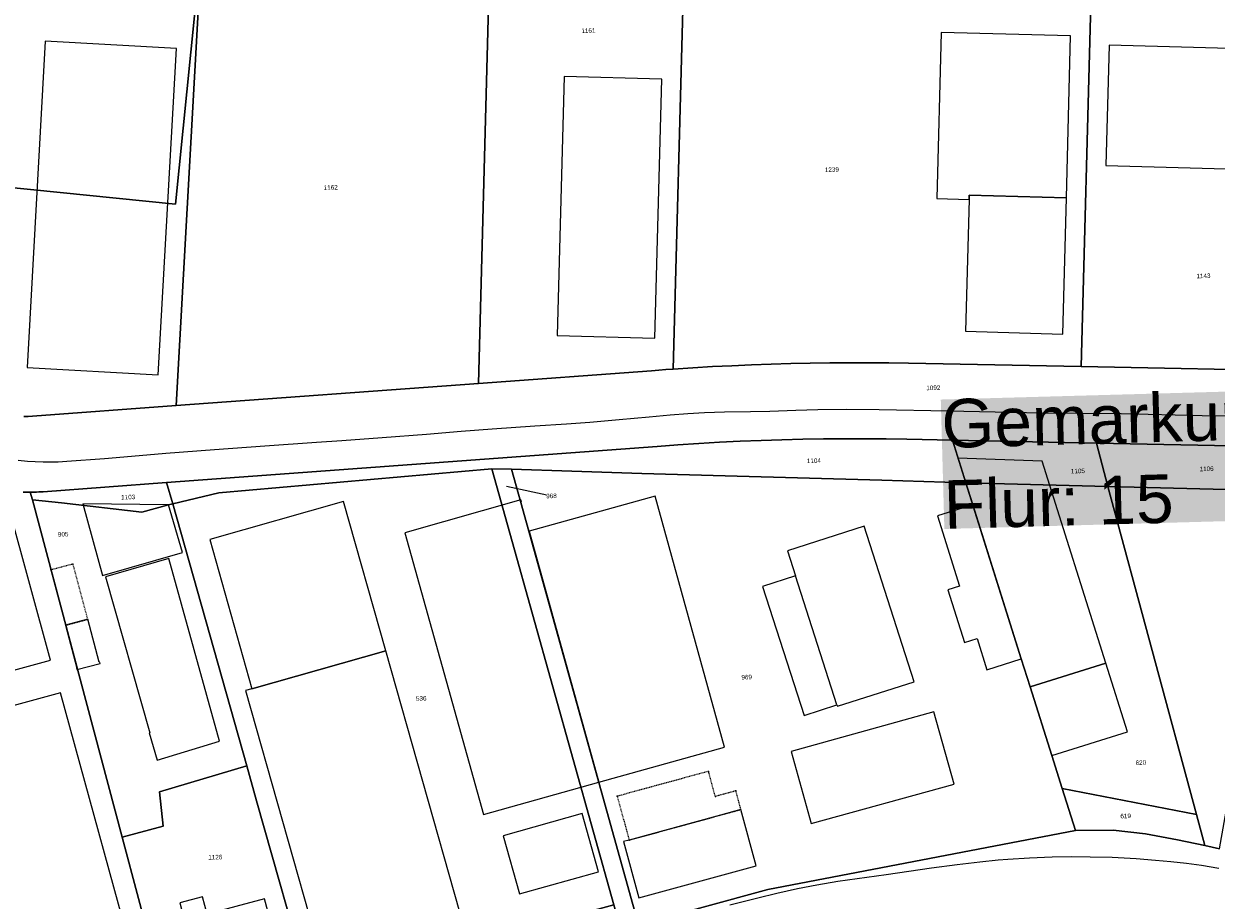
# Model space of a CAD drawing. Header units: millimetres. Extents: x -191 to 81095, y -508122 to 28741.
# Tile 54 of 251: x 4415 to 4599, y 9958 to 10093. Entities that reach past the tile are written whole.
import ezdxf

# ---------------------------------------------------------------- set-up
doc = ezdxf.new("R2010")
doc.units = ezdxf.units.MM
doc.linetypes.add('VE22-087 DB - VST Hervest-Dorsten ALK VA2736$0$1', pattern=[0])
doc.linetypes.add('VE22-087 DB - VST Hervest-Dorsten ALK VA2736$0$3', pattern=[0.26, 0.11, -0.15])
doc.layers.get('0').update_dxf_attribs({"color": 251})
for name, color, linetype, lineweight in [('VE22-087 DB - VST Hervest-Dorsten ALK VA2736$0$AX_Bauteil', 7, 'VE22-087 DB - VST Hervest-Dorsten ALK VA2736$0$1', 18), ('VE22-087 DB - VST Hervest-Dorsten ALK VA2736$0$AX_BesondererBauwerkspunkt_G2300', 7, 'VE22-087 DB - VST Hervest-Dorsten ALK VA2736$0$1', 18), ('VE22-087 DB - VST Hervest-Dorsten ALK VA2736$0$AX_Flurstueck', 9, 'VE22-087 DB - VST Hervest-Dorsten ALK VA2736$0$1', 18), ('VE22-087 DB - VST Hervest-Dorsten ALK VA2736$0$AX_Gebaeude', 7, 'VE22-087 DB - VST Hervest-Dorsten ALK VA2736$0$1', 18), ('VE22-087 DB - VST Hervest-Dorsten ALK VA2736$0$AX_IndustrieUndGewerbeflaeche', 7, 'VE22-087 DB - VST Hervest-Dorsten ALK VA2736$0$1', 18), ('VE22-087 DB - VST Hervest-Dorsten ALK VA2736$0$AX_SonstigesBauwerkOderSonstigeEinrichtung', 7, 'VE22-087 DB - VST Hervest-Dorsten ALK VA2736$0$1', 18), ('VE22-087 DB - VST Hervest-Dorsten ALK VA2736$0$AX_Strassenverkehr', 7, 'VE22-087 DB - VST Hervest-Dorsten ALK VA2736$0$1', 18), ('VE22-087 DB - VST Hervest-Dorsten ALK VA2736$0$AX_Strassenverkehrsanlage', 7, 'VE22-087 DB - VST Hervest-Dorsten ALK VA2736$0$1', 18), ('VE22-087 DB - VST Hervest-Dorsten ALK VA2736$0$AX_Wohnbauflaeche', 7, 'VE22-087 DB - VST Hervest-Dorsten ALK VA2736$0$1', 18), ('VE22-087 DB - VST Hervest-Dorsten ALK VA2736$0$Flurgrenzen', 9, 'VE22-087 DB - VST Hervest-Dorsten ALK VA2736$0$1', 18)]:
    doc.layers.add(name, color=color, linetype=linetype, lineweight=lineweight)
doc.layers.add('XREF ALK Kataster', color=251, linetype='Continuous')
doc.styles.add('VE22-087 DB - VST Hervest-Dorsten ALK VA2736$0$0', font='arial.ttf')

# ---------------------------------------------------------------- blocks, each defined once
blk = doc.blocks.new('VE22-087 DB - VST Hervest-Dorsten ALK VA2736$0$99')
at = {"color": 0}
blk.add_point((0, 0), dxfattribs=at)
blk = doc.blocks.new('VE22-087 DB - VST Hervest-Dorsten ALK VA2736')
at = {"layer": 'VE22-087 DB - VST Hervest-Dorsten ALK VA2736$0$AX_Bauteil', "color": 7, "linetype": 'VE22-087 DB - VST Hervest-Dorsten ALK VA2736$0$1', "lineweight": 13, "ltscale": 0.5}
blk.add_polyline3d([(4533.81, 10007.96, 0), (4528.73, 10006.33, 0), (4535.14, 9986.4, 0), (4540.22, 9988.02, 0)], close=True, dxfattribs=at)
at = {"layer": 'VE22-087 DB - VST Hervest-Dorsten ALK VA2736$0$AX_Flurstueck', "linetype": 'VE22-087 DB - VST Hervest-Dorsten ALK VA2736$0$1', "lineweight": 13, "ltscale": 0.5}
for points in [[(4411.02, 10068.13, 0), (4438.02, 10065.41, 0), (4442.14, 10106.3, 0)], [(4414.58, 10032.61, 0), (4415.27, 10032.61, 0), (4415.95, 10032.64, 0), (4438.14, 10034.27, 0), (4442.14, 10106.3, 0), (4438.02, 10065.41, 0), (4411.02, 10068.13, 0)], [(4414.51, 10020.91, 0), (4415.55, 10020.9, 0), (4415.89, 10020.9, 0), (4416.22, 10020.91, 0), (4416.56, 10020.92, 0), (4416.9, 10020.93, 0), (4417.24, 10020.95, 0), (4417.57, 10020.97, 0), (4436.65, 10022.37, 0), (4512.44, 10027.94, 0), (4515.65, 10028.19, 0), (4518.86, 10028.4, 0), (4522.07, 10028.6, 0), (4525.29, 10028.76, 0), (4528.5, 10028.9, 0), (4531.72, 10029, 0), (4534.93, 10029.08, 0), (4538.15, 10029.14, 0), (4541.37, 10029.16, 0), (4544.59, 10029.16, 0), (4547.8, 10029.13, 0), (4551.02, 10029.07, 0), (4558.05, 10028.93, 0), (4580.33, 10028.49, 0), (4614.22, 10027.82, 0)], [(4613.95, 10039.59, 0), (4577.95, 10040.3, 0), (4551.25, 10040.82, 0), (4548.22, 10040.87, 0), (4545.19, 10040.9, 0), (4542.16, 10040.9, 0), (4539.13, 10040.88, 0), (4536.1, 10040.84, 0), (4533.08, 10040.77, 0), (4530.05, 10040.69, 0), (4527.02, 10040.58, 0), (4523.99, 10040.44, 0), (4520.97, 10040.29, 0), (4517.94, 10040.11, 0), (4514.92, 10039.91, 0), (4513.8, 10039.83, 0), (4512.68, 10039.74, 0), (4511.56, 10039.65, 0), (4484.85, 10037.69, 0), (4438.14, 10034.27, 0), (4415.95, 10032.64, 0), (4415.27, 10032.61, 0), (4414.58, 10032.61, 0)], [(4389.55, 9925.48, 0), (4434.71, 9937.86, 0), (4434.45, 9938.83, 0), (4432.02, 9947.92, 0), (4434.82, 9948.67, 0), (4429.77, 9967.58, 0), (4415.93, 10019.71, 0), (4415.55, 10020.9, 0), (4414.51, 10020.91, 0)], [(4489.15, 10021.85, 0), (4496.11, 10020.32, 0)], [(4599.34, 9965.79, 0), (4597.05, 9966.31, 0), (4592.84, 9967.2, 0), (4587.89, 9968.09, 0), (4582.87, 9968.67, 0), (4577.06, 9968.62, 0), (4529.56, 9959.51, 0), (4509.56, 9954.07, 0), (4506.81, 9953.32, 0), (4505.74, 9957.17, 0), (4458.74, 9944.39, 0), (4437.5, 9938.63, 0), (4434.71, 9937.86, 0), (4389.55, 9925.48, 0)]]:
    blk.add_polyline3d(points, dxfattribs=at)
for points in [[(4442.14, 10106.3, 0), (4438.14, 10034.27, 0), (4484.85, 10037.69, 0), (4486.55, 10101.83, 0)], [(4486.55, 10101.83, 0), (4484.85, 10037.69, 0), (4511.56, 10039.65, 0), (4512.68, 10039.74, 0), (4513.8, 10039.83, 0), (4514.92, 10039.91, 0), (4516.49, 10099.36, 0), (4507.63, 10099.71, 0)], [(4516.49, 10099.36, 0), (4514.92, 10039.91, 0), (4517.94, 10040.11, 0), (4520.97, 10040.29, 0), (4523.99, 10040.44, 0), (4527.02, 10040.58, 0), (4530.05, 10040.69, 0), (4533.08, 10040.77, 0), (4536.1, 10040.84, 0), (4539.13, 10040.88, 0), (4542.16, 10040.9, 0), (4545.19, 10040.9, 0), (4548.22, 10040.87, 0), (4551.25, 10040.82, 0), (4577.95, 10040.3, 0), (4579.44, 10096.33, 0), (4562.54, 10097.56, 0)], [(4579.44, 10096.33, 0), (4577.95, 10040.3, 0), (4613.95, 10039.59, 0), (4615.39, 10093.73, 0)], [(4510.09, 10023.77, 0), (4522.96, 10023.43, 0), (4547.13, 10022.75, 0), (4560.11, 10022.36, 0), (4558.05, 10028.93, 0), (4551.02, 10029.07, 0), (4547.8, 10029.13, 0), (4544.59, 10029.16, 0), (4541.37, 10029.16, 0), (4538.15, 10029.14, 0), (4534.93, 10029.08, 0), (4531.72, 10029, 0), (4528.5, 10028.9, 0), (4525.29, 10028.76, 0), (4522.07, 10028.6, 0), (4518.86, 10028.4, 0), (4515.65, 10028.19, 0), (4512.44, 10027.94, 0), (4436.65, 10022.37, 0), (4437.59, 10019.09, 0), (4444.72, 10020.8, 0), (4486.9, 10024.53, 0), (4489.94, 10024.43, 0), (4499.28, 10024.13, 0)], [(4580.33, 10028.49, 0), (4558.05, 10028.93, 0), (4560.11, 10022.36, 0), (4582.09, 10021.77, 0)], [(4616.03, 10020.89, 0), (4614.22, 10027.82, 0), (4580.33, 10028.49, 0), (4582.09, 10021.77, 0), (4600.35, 10021.33, 0)], [(4486.9, 10024.53, 0), (4444.72, 10020.8, 0), (4437.59, 10019.09, 0), (4449.04, 9978.6, 0), (4450.56, 9973.22, 0), (4458.74, 9944.39, 0), (4505.74, 9957.17, 0)], [(4491.36, 10019.32, 0), (4489.94, 10024.43, 0), (4486.9, 10024.53, 0), (4505.74, 9957.17, 0), (4506.81, 9953.32, 0), (4509.56, 9954.07, 0)], [(4560.11, 10022.36, 0), (4547.13, 10022.75, 0), (4522.96, 10023.43, 0), (4510.09, 10023.77, 0), (4499.28, 10024.13, 0), (4489.94, 10024.43, 0), (4491.36, 10019.32, 0), (4509.56, 9954.07, 0), (4529.56, 9959.51, 0), (4577.06, 9968.62, 0), (4575.02, 9975.13, 0), (4573.4, 9980.24, 0), (4570.07, 9990.8, 0), (4568.7, 9995.13, 0)], [(4436.65, 10022.37, 0), (4417.57, 10020.97, 0), (4417.24, 10020.95, 0), (4416.9, 10020.93, 0), (4416.56, 10020.92, 0), (4416.22, 10020.91, 0), (4415.89, 10020.9, 0), (4415.55, 10020.9, 0), (4415.93, 10019.71, 0), (4420.4, 10019.23, 0), (4432.8, 10017.82, 0), (4436.92, 10018.92, 0), (4437.59, 10019.09, 0)], [(4582.09, 10021.77, 0), (4560.11, 10022.36, 0), (4568.7, 9995.13, 0), (4570.07, 9990.8, 0), (4573.4, 9980.24, 0), (4575.02, 9975.13, 0), (4595.78, 9971.12, 0)], [(4616.03, 10020.89, 0), (4600.35, 10021.33, 0), (4582.09, 10021.77, 0), (4595.78, 9971.12, 0), (4597.05, 9966.31, 0), (4599.34, 9965.79, 0), (4604.19, 9993.41, 0), (4604.51, 9993.35, 0), (4610.39, 9992.22, 0), (4610.78, 9992.28, 0), (4623.24, 9994.14, 0)], [(4436.92, 10018.92, 0), (4432.8, 10017.82, 0), (4420.4, 10019.23, 0), (4415.93, 10019.71, 0), (4429.77, 9967.58, 0), (4436.11, 9969.3, 0), (4435.58, 9974.58, 0), (4449.04, 9978.6, 0), (4437.59, 10019.09, 0)], [(4449.04, 9978.6, 0), (4435.58, 9974.58, 0), (4436.11, 9969.3, 0), (4429.77, 9967.58, 0), (4434.82, 9948.67, 0), (4437.5, 9938.63, 0), (4458.74, 9944.39, 0), (4450.56, 9973.22, 0)], [(4595.78, 9971.12, 0), (4575.02, 9975.13, 0), (4577.06, 9968.62, 0), (4582.87, 9968.67, 0), (4587.89, 9968.09, 0), (4592.84, 9967.2, 0), (4597.05, 9966.31, 0)]]:
    blk.add_polyline3d(points, close=True, dxfattribs=at)
at = {"layer": 'VE22-087 DB - VST Hervest-Dorsten ALK VA2736$0$AX_Gebaeude', "color": 7, "linetype": 'VE22-087 DB - VST Hervest-Dorsten ALK VA2736$0$1', "lineweight": 13, "ltscale": 0.5}
for points in [[(4560.62, 10066.14, 0), (4560.65, 10066.77, 0), (4575.66, 10066.35, 0), (4576.32, 10091.39, 0), (4556.3, 10091.92, 0), (4555.63, 10066.28, 0)], [(4417.9, 10090.55, 0), (4415.09, 10040.18, 0), (4435.36, 10039.04, 0), (4438.16, 10089.42, 0)], [(4582.26, 10089.95, 0), (4581.77, 10071.36, 0), (4607.83, 10070.64, 0), (4608.32, 10089.22, 0)], [(4498.06, 10085.12, 0), (4497, 10045.09, 0), (4512.08, 10044.7, 0), (4513.14, 10084.72, 0)], [(4560.65, 10066.77, 0), (4560.62, 10066.14, 0), (4560.09, 10045.75, 0), (4575.1, 10045.33, 0), (4575.66, 10066.35, 0)], [(4341.63, 10023.13, 0), (4357.51, 9964.97, 0), (4375.01, 9969.75, 0), (4371.64, 9982.1, 0), (4418.72, 9994.96, 0), (4412.32, 10018.35, 0), (4387.15, 10011.47, 0), (4381.03, 10033.9, 0)], [(4464, 10019.45, 0), (4443.31, 10013.61, 0), (4449.83, 9990.54, 0), (4470.52, 9996.37, 0)], [(4559.17, 10006.38, 0), (4557.36, 10005.81, 0), (4559.93, 9997.68, 0), (4561.87, 9998.28, 0), (4563.38, 9993.47, 0), (4568.7, 9995.13, 0), (4561.19, 10018.95, 0), (4555.74, 10017.24, 0)], [(4533.81, 10007.96, 0), (4528.73, 10006.33, 0), (4535.14, 9986.4, 0), (4540.22, 9988.02, 0), (4540.28, 9987.83, 0), (4552.13, 9991.61, 0), (4544.4, 10015.66, 0), (4532.57, 10011.84, 0)], [(4434.04, 9983.74, 0), (4433.98, 9983.73, 0), (4435.18, 9979.49, 0), (4444.84, 9982.42, 0), (4436.98, 10010.64, 0), (4427.23, 10007.81, 0)], [(4426.39, 9994.44, 0), (4426.33, 9994.66, 0), (4426.25, 9994.64, 0), (4424.48, 10001.26, 0), (4421.03, 10000.34, 0), (4422.79, 9993.73, 0), (4422.72, 9993.71, 0), (4422.78, 9993.49, 0)], [(4585.09, 9983.88, 0), (4581.78, 9994.49, 0), (4570.07, 9990.8, 0), (4573.4, 9980.24, 0)], [(4420.28, 9989.88, 0), (4400.36, 9984.51, 0), (4412.05, 9942.1, 0), (4413.13, 9938.15, 0), (4433, 9943.55, 0)], [(4555.21, 9986.95, 0), (4533.15, 9980.85, 0), (4536.24, 9969.71, 0), (4558.32, 9975.79, 0)], [(4500.87, 9971.25, 0), (4488.64, 9967.82, 0), (4491.15, 9958.84, 0), (4503.38, 9962.27, 0)], [(4522.22, 9971.01, 0), (4508.12, 9967.16, 0), (4507.25, 9966.92, 0), (4509.62, 9958.22, 0), (4527.76, 9963.18, 0), (4525.39, 9971.87, 0)], [(4451.78, 9958.07, 0), (4442.94, 9955.7, 0), (4442.19, 9958.37, 0), (4438.69, 9957.44, 0), (4439.42, 9954.74, 0), (4438.23, 9954.43, 0), (4440.82, 9944.75, 0), (4441.21, 9944.85, 0), (4441.28, 9944.56, 0), (4445.68, 9945.73, 0), (4445.62, 9946.03, 0), (4454.38, 9948.35, 0)]]:
    blk.add_polyline3d(points, close=True, dxfattribs=at)
at = {"layer": 'VE22-087 DB - VST Hervest-Dorsten ALK VA2736$0$AX_IndustrieUndGewerbeflaeche', "color": 253, "linetype": 'VE22-087 DB - VST Hervest-Dorsten ALK VA2736$0$1', "lineweight": 13, "ltscale": 0.5, "true_color": 0x999999}
blk.add_polyline3d([(4414.58, 10032.61, 0), (4415.27, 10032.61, 0), (4415.95, 10032.64, 0), (4438.14, 10034.27, 0), (4442.14, 10106.3, 0)], dxfattribs=at)
at = {"layer": 'VE22-087 DB - VST Hervest-Dorsten ALK VA2736$0$AX_SonstigesBauwerkOderSonstigeEinrichtung', "color": 7, "linetype": 'VE22-087 DB - VST Hervest-Dorsten ALK VA2736$0$3', "lineweight": 13, "ltscale": 0.5}
for points in [[(4424.48, 10001.26, 0), (4422.19, 10009.78, 0), (4418.75, 10008.88, 0), (4421.03, 10000.34, 0)], [(4506.26, 9973.92, 0), (4508.12, 9967.16, 0), (4522.22, 9971.01, 0), (4525.39, 9971.87, 0), (4524.6, 9974.76, 0), (4521.43, 9973.9, 0), (4520.37, 9977.77, 0)]]:
    blk.add_polyline3d(points, close=True, dxfattribs=at)
at = {"layer": 'VE22-087 DB - VST Hervest-Dorsten ALK VA2736$0$AX_BesondererBauwerkspunkt_G2300', "color": 7, "xscale": 0.5, "yscale": 0.5, "zscale": 0.5}
for p, rotation in [((4418.75, 10008.88), 1.5894733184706), ((4422.19, 10009.78), 1.589473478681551), ((4520.37, 9977.77), 1.589466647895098), ((4506.26, 9973.92), 1.589465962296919), ((4521.43, 9973.9), 1.589465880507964), ((4524.6, 9974.76), 1.589466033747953), ((4508.12, 9967.16), 1.589464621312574)]:
    blk.add_blockref('VE22-087 DB - VST Hervest-Dorsten ALK VA2736$0$99', p, dxfattribs=dict(at, rotation=rotation))
at = {"layer": 'VE22-087 DB - VST Hervest-Dorsten ALK VA2736$0$AX_Flurstueck', "char_height": 0.7, "attachment_point": 2, "rotation": 1.5895, "style": 'VE22-087 DB - VST Hervest-Dorsten ALK VA2736$0$0', "bg_fill": 3, "box_fill_scale": 1, "bg_fill_color": 256, "bg_fill_transparency": 0}
for s, insert in [('1161', (4501.81, 10092.56)), ('1239', (4539.42, 10071.08)), ('1162', (4462, 10068.33)), ('1143', (4596.83, 10054.67)), ('1092', (4555.1, 10037.38)), ('1104', (4536.64, 10026.11)), ('1106', (4597.32, 10024.86)), ('1105', (4577.43, 10024.52)), ('1103', (4430.71, 10020.49)), ('968', (4496.1, 10020.67)), ('905', (4420.66, 10014.75)), ('969', (4526.26, 9992.68)), ('536', (4475.98, 9989.39)), ('620', (4587.16, 9979.47)), ('619', (4584.81, 9971.23)), ('1126', (4444.17, 9964.86))]:
    blk.add_mtext(s, dxfattribs=dict(at, insert=insert))
at = {"layer": 'VE22-087 DB - VST Hervest-Dorsten ALK VA2736$0$AX_Gebaeude', "color": 7, "linetype": 'VE22-087 DB - VST Hervest-Dorsten ALK VA2736$0$1', "lineweight": 13, "ltscale": 0.5}
for points in [[(4571.94, 10025.69, 0), (4558.91, 10026.13, 0), (4560.11, 10022.36, 0), (4561.19, 10018.95, 0), (4568.7, 9995.13, 0), (4570.07, 9990.8, 0), (4581.78, 9994.49, 0)], [(4436.92, 10018.92, 0), (4423.69, 10019.09, 0), (4426.73, 10008.02, 0), (4439.11, 10011.6, 0)], [(4491.48, 10019.36, 0), (4491.39, 10019.7, 0), (4473.46, 10014.62, 0), (4485.62, 9971.12, 0), (4503.41, 9976.11, 0), (4491.36, 10019.32, 0)], [(4512.12, 10020.27, 0), (4492.65, 10014.85, 0), (4503.44, 9976.12, 0), (4522.85, 9981.53, 0)], [(4470.52, 9996.37, 0), (4449.83, 9990.54, 0), (4448.85, 9990.26, 0), (4460.27, 9949.89, 0), (4481.93, 9956, 0)]]:
    blk.add_polyline3d(points, close=True, dxfattribs=at)
at = {"layer": 'VE22-087 DB - VST Hervest-Dorsten ALK VA2736$0$AX_IndustrieUndGewerbeflaeche', "color": 253, "linetype": 'VE22-087 DB - VST Hervest-Dorsten ALK VA2736$0$1', "lineweight": 13, "ltscale": 0.5, "true_color": 0x999999}
blk.add_polyline3d([(4438.14, 10034.27, 0), (4484.85, 10037.69, 0), (4486.55, 10101.83, 0), (4442.14, 10106.3, 0)], close=True, dxfattribs=at)
for points in [[(4486.55, 10101.83, 0), (4484.85, 10037.69, 0), (4511.56, 10039.65, 0), (4512.68, 10039.74, 0), (4513.8, 10039.83, 0), (4514.92, 10039.91, 0), (4517.94, 10040.11, 0), (4520.97, 10040.29, 0), (4523.99, 10040.44, 0), (4527.02, 10040.58, 0), (4530.05, 10040.69, 0), (4533.08, 10040.77, 0), (4536.1, 10040.84, 0), (4539.13, 10040.88, 0), (4542.16, 10040.9, 0), (4545.19, 10040.9, 0), (4548.22, 10040.87, 0), (4551.25, 10040.82, 0), (4577.95, 10040.3, 0), (4613.95, 10039.59, 0)], [(4389.55, 9925.48, 0), (4434.71, 9937.86, 0), (4434.45, 9938.83, 0), (4432.02, 9947.92, 0), (4434.82, 9948.67, 0), (4429.77, 9967.58, 0), (4436.11, 9969.3, 0), (4435.58, 9974.58, 0), (4449.04, 9978.6, 0), (4437.59, 10019.09, 0), (4436.65, 10022.37, 0), (4417.57, 10020.97, 0), (4417.24, 10020.95, 0), (4416.9, 10020.93, 0), (4416.56, 10020.92, 0), (4416.22, 10020.91, 0), (4415.89, 10020.9, 0), (4415.55, 10020.9, 0), (4414.51, 10020.91, 0)], [(4509.56, 9954.07, 0), (4529.56, 9959.51, 0), (4577.06, 9968.62, 0), (4575.02, 9975.13, 0), (4573.4, 9980.24, 0), (4570.07, 9990.8, 0), (4568.7, 9995.13, 0), (4560.11, 10022.36, 0), (4558.05, 10028.93, 0), (4551.02, 10029.07, 0), (4547.8, 10029.13, 0), (4544.59, 10029.16, 0), (4541.37, 10029.16, 0), (4538.15, 10029.14, 0), (4534.93, 10029.08, 0), (4531.72, 10029, 0), (4528.5, 10028.9, 0), (4525.29, 10028.76, 0), (4522.07, 10028.6, 0), (4518.86, 10028.4, 0), (4515.65, 10028.19, 0), (4512.44, 10027.94, 0), (4436.65, 10022.37, 0), (4437.59, 10019.09, 0), (4449.04, 9978.6, 0), (4450.56, 9973.22, 0), (4458.74, 9944.39, 0)], [(4614.22, 10027.82, 0), (4580.33, 10028.49, 0), (4558.05, 10028.93, 0), (4560.11, 10022.36, 0), (4568.7, 9995.13, 0), (4570.07, 9990.8, 0), (4573.4, 9980.24, 0), (4575.02, 9975.13, 0), (4577.06, 9968.62, 0), (4582.87, 9968.67, 0), (4587.89, 9968.09, 0), (4592.84, 9967.2, 0), (4597.05, 9966.31, 0), (4599.34, 9965.79, 0)]]:
    blk.add_polyline3d(points, dxfattribs=at)
at = {"layer": 'VE22-087 DB - VST Hervest-Dorsten ALK VA2736$0$AX_Strassenverkehr', "color": 253, "linetype": 'VE22-087 DB - VST Hervest-Dorsten ALK VA2736$0$1', "lineweight": 13, "ltscale": 0.5, "true_color": 0x999999}
for points in [[(4414.51, 10020.91, 0), (4415.55, 10020.9, 0), (4415.89, 10020.9, 0), (4416.22, 10020.91, 0), (4416.56, 10020.92, 0), (4416.9, 10020.93, 0), (4417.24, 10020.95, 0), (4417.57, 10020.97, 0), (4436.65, 10022.37, 0), (4512.44, 10027.94, 0), (4515.65, 10028.19, 0), (4518.86, 10028.4, 0), (4522.07, 10028.6, 0), (4525.29, 10028.76, 0), (4528.5, 10028.9, 0), (4531.72, 10029, 0), (4534.93, 10029.08, 0), (4538.15, 10029.14, 0), (4541.37, 10029.16, 0), (4544.59, 10029.16, 0), (4547.8, 10029.13, 0), (4551.02, 10029.07, 0), (4558.05, 10028.93, 0), (4580.33, 10028.49, 0), (4614.22, 10027.82, 0)], [(4613.95, 10039.59, 0), (4577.95, 10040.3, 0), (4551.25, 10040.82, 0), (4548.22, 10040.87, 0), (4545.19, 10040.9, 0), (4542.16, 10040.9, 0), (4539.13, 10040.88, 0), (4536.1, 10040.84, 0), (4533.08, 10040.77, 0), (4530.05, 10040.69, 0), (4527.02, 10040.58, 0), (4523.99, 10040.44, 0), (4520.97, 10040.29, 0), (4517.94, 10040.11, 0), (4514.92, 10039.91, 0), (4513.8, 10039.83, 0), (4512.68, 10039.74, 0), (4511.56, 10039.65, 0), (4484.85, 10037.69, 0), (4438.14, 10034.27, 0), (4415.95, 10032.64, 0), (4415.27, 10032.61, 0), (4414.58, 10032.61, 0)], [(4599.34, 9965.79, 0), (4597.05, 9966.31, 0), (4592.84, 9967.2, 0), (4587.89, 9968.09, 0), (4582.87, 9968.67, 0), (4577.06, 9968.62, 0), (4529.56, 9959.51, 0), (4509.56, 9954.07, 0), (4506.81, 9953.32, 0), (4505.74, 9957.17, 0), (4458.74, 9944.39, 0), (4437.5, 9938.63, 0), (4434.71, 9937.86, 0), (4389.55, 9925.48, 0)]]:
    blk.add_polyline3d(points, dxfattribs=at)
at = {"layer": 'VE22-087 DB - VST Hervest-Dorsten ALK VA2736$0$AX_Strassenverkehrsanlage', "color": 7, "linetype": 'VE22-087 DB - VST Hervest-Dorsten ALK VA2736$0$1', "lineweight": 13, "ltscale": 0.5, "true_color": 0xf7f7f0}
for points in [[(4601.27, 10032.62, 0), (4596.64, 10032.7, 0), (4584.12, 10032.98, 0), (4571.9, 10033.13, 0), (4557.38, 10033.43, 0), (4546.73, 10033.63, 0), (4541.67, 10033.67, 0), (4537.28, 10033.62, 0), (4533.89, 10033.52, 0), (4529.83, 10033.37, 0), (4526.84, 10033.31, 0), (4522.86, 10033.28, 0), (4519.76, 10033.18, 0), (4517.2, 10033.02, 0), (4514.46, 10032.8, 0), (4511.2, 10032.51, 0), (4506.56, 10032.08, 0), (4502.05, 10031.68, 0), (4498.42, 10031.41, 0), (4493.54, 10031.09, 0), (4486.93, 10030.63, 0), (4482.16, 10030.26, 0), (4476.78, 10029.83, 0), (4469.97, 10029.3, 0), (4463.75, 10028.85, 0), (4459.81, 10028.56, 0), (4451.83, 10027.99, 0), (4444.06, 10027.44, 0), (4436.55, 10026.85, 0), (4431.24, 10026.39, 0), (4427.04, 10026.05, 0), (4421.23, 10025.64, 0), (4419.92, 10025.56, 0), (4418.73, 10025.51, 0), (4417.58, 10025.51, 0), (4416.34, 10025.57, 0), (4415.14, 10025.66, 0), (4413.7, 10025.81, 0)], [(4599.22, 9962.75, 0), (4596.54, 9963.2, 0), (4594.21, 9963.52, 0), (4591.78, 9963.8, 0), (4589.43, 9964.02, 0), (4586.45, 9964.25, 0), (4582.76, 9964.44, 0), (4579.32, 9964.53, 0), (4576.52, 9964.55, 0), (4573.45, 9964.51, 0), (4569.99, 9964.38, 0), (4566.64, 9964.17, 0), (4565.15, 9964.04, 0), (4562.28, 9963.74, 0), (4558.79, 9963.32, 0), (4554.84, 9962.79, 0), (4547.8, 9961.8, 0), (4540.33, 9960.73, 0), (4537.1, 9960.19, 0), (4534.13, 9959.62, 0), (4530.94, 9958.91, 0), (4527.98, 9958.18, 0), (4523.69, 9957.08, 0)]]:
    blk.add_polyline3d(points, dxfattribs=at)
at = {"layer": 'VE22-087 DB - VST Hervest-Dorsten ALK VA2736$0$AX_Wohnbauflaeche', "color": 253, "linetype": 'VE22-087 DB - VST Hervest-Dorsten ALK VA2736$0$1', "lineweight": 13, "ltscale": 0.5, "true_color": 0x999999}
blk.add_polyline3d([(4450.56, 9973.22, 0), (4449.04, 9978.6, 0), (4435.58, 9974.58, 0), (4436.11, 9969.3, 0), (4429.77, 9967.58, 0), (4434.82, 9948.67, 0), (4437.5, 9938.63, 0), (4458.74, 9944.39, 0)], close=True, dxfattribs=at)
at = {"layer": 'VE22-087 DB - VST Hervest-Dorsten ALK VA2736$0$Flurgrenzen', "insert": (4556.26, 10035.21), "char_height": 7.5, "attachment_point": 1, "rotation": 1.5895, "style": 'VE22-087 DB - VST Hervest-Dorsten ALK VA2736$0$0', "bg_fill": 1, "box_fill_scale": 1, "bg_fill_color": 7, "bg_fill_true_color": 16777215, "bg_fill_transparency": 0}
blk.add_mtext('Gemarkung: Dorsten\\PFlur: 15', dxfattribs=at)

msp = doc.modelspace()

# ---------------------------------------------------------------- block references
at = {"layer": 'XREF ALK Kataster', "color": 251}
msp.add_blockref('VE22-087 DB - VST Hervest-Dorsten ALK VA2736', (0, 0), dxfattribs=at)

doc.saveas('drawing.dxf')
